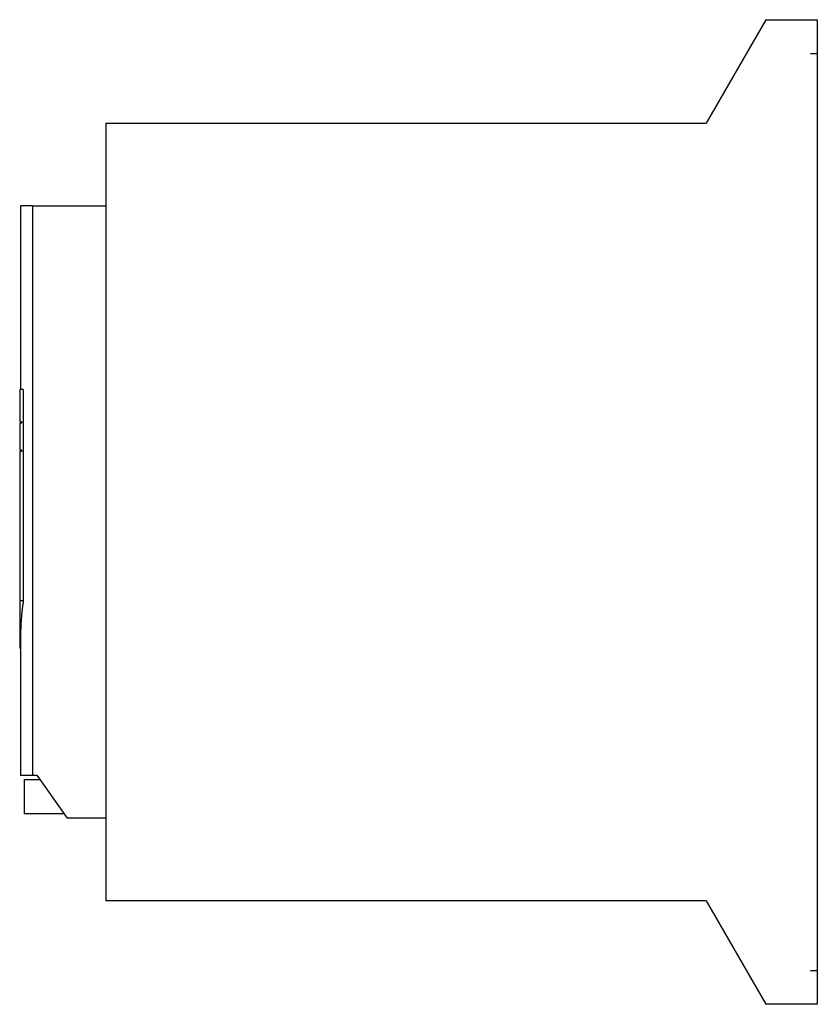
# Model space of a CAD drawing. Extents: x -9.2 to 0, y -5.7 to 5.7.
import ezdxf

# ---------------------------------------------------------------- set-up
doc = ezdxf.new("R2010")
doc.units = 0
doc.layers.get('0').update_dxf_attribs({"linetype": 'CONTINUOUS'})

msp = doc.modelspace()

# ---------------------------------------------------------------- linework, layer by layer
at = {"color": 7, "linetype": 'CONTINUOUS'}
for p, q in [((-0.598425, 5.708661), (-1.290564, 4.509843)), ((-0.598425, 5.708661), (0, 5.708661)), ((0, 5.708661), (0, -5.708661)), ((-8.251969, 4.509843), (-1.290564, 4.509843)), ((-8.251969, 4.509843), (-8.251969, -4.509843)), ((-9.1, 3.55), (-9.24, 3.55)), ((-9.24, 3.55), (-9.24, 1.419424)), ((-9.1, 3.55), (-9.1, -3.05)), ((-9.1, 3.55), (-8.251969, 3.55)), ((-9.207896, 1.419424), (-9.25, 1.419424)), ((-9.25, 1.419424), (-9.25, 1.05)), ((-9.207896, 1.419424), (-9.207896, -1.028306)), ((-9.25, 1.05), (-9.23, 1.05)), ((-9.23, 1.03), (-9.25, 1.03)), ((-9.25, 1.03), (-9.25, 0.72)), ((-9.23, 1.05), (-9.23, 1.03)), ((-9.25, 0.72), (-9.23, 0.72)), ((-9.23, 0.7), (-9.25, 0.7)), ((-9.25, 0.7), (-9.25, -1.028306)), ((-9.23, 0.72), (-9.23, 0.7)), ((-9.207896, -1.028306), (-9.25, -1.028306)), ((-9.25, -1.028306), (-9.25, -1.539889)), ((-9.222283, -1.138916), (-9.223619, -1.151208)), ((-9.220894, -1.126624), (-9.222283, -1.138916)), ((-9.219453, -1.114332), (-9.220894, -1.126624)), ((-9.217959, -1.102041), (-9.219453, -1.114332)), ((-9.216413, -1.08975), (-9.217959, -1.102041)), ((-9.214814, -1.07746), (-9.216413, -1.08975)), ((-9.213163, -1.065171), (-9.214814, -1.07746)), ((-9.21146, -1.052882), (-9.213163, -1.065171)), ((-9.209704, -1.040593), (-9.21146, -1.052882)), ((-9.207896, -1.028306), (-9.209704, -1.040593)), ((-9.232425, -1.249564), (-9.23329, -1.261861)), ((-9.231508, -1.237269), (-9.232425, -1.249564)), ((-9.230538, -1.224973), (-9.231508, -1.237269)), ((-9.229516, -1.212678), (-9.230538, -1.224973)), ((-9.228442, -1.200383), (-9.229516, -1.212678)), ((-9.227315, -1.188089), (-9.228442, -1.200383)), ((-9.226135, -1.175795), (-9.227315, -1.188089)), ((-9.224904, -1.163501), (-9.226135, -1.175795)), ((-9.223619, -1.151208), (-9.224904, -1.163501)), ((-9.238323, -1.360239), (-9.238716, -1.372537)), ((-9.237877, -1.347941), (-9.238323, -1.360239)), ((-9.237379, -1.335643), (-9.237877, -1.347941)), ((-9.236829, -1.323345), (-9.237379, -1.335643)), ((-9.236226, -1.311048), (-9.236829, -1.323345)), ((-9.23557, -1.298751), (-9.236226, -1.311048)), ((-9.234863, -1.286454), (-9.23557, -1.298751)), ((-9.234103, -1.274157), (-9.234863, -1.286454)), ((-9.23329, -1.261861), (-9.234103, -1.274157)), ((-9.239974, -1.446327), (-9.24, -1.458626)), ((-9.24, -1.458626), (-9.24, -3.05)), ((-9.239895, -1.434029), (-9.239974, -1.446327)), ((-9.239764, -1.42173), (-9.239895, -1.434029)), ((-9.239581, -1.409432), (-9.239764, -1.42173)), ((-9.239345, -1.397133), (-9.239581, -1.409432)), ((-9.239056, -1.384835), (-9.239345, -1.397133)), ((-9.238716, -1.372537), (-9.239056, -1.384835)), ((-9.25, -1.539889), (-9.25, -1.580835)), ((-9.25, -1.580835), (-9.24, -1.580835)), ((-9.24, -3.05), (-9.1, -3.05)), ((-9.1, -3.05), (-9.05, -3.05)), ((-9.05, -3.05), (-8.699896, -3.55)), ((-9.2, -3.1), (-9.01499, -3.1)), ((-9.2, -3.1), (-9.2, -3.5)), ((-8.734907, -3.5), (-9.2, -3.5)), ((-8.251969, -3.55), (-8.699896, -3.55)), ((-1.290564, -4.509843), (-8.251969, -4.509843)), ((-1.290564, -4.509843), (-0.598425, -5.708661)), ((0, -5.708661), (-0.598425, -5.708661))]:
    msp.add_line(p, q, dxfattribs=at)
at = {"color": 3, "linetype": 'CONTINUOUS'}
for p, q in [((-0.08, 5.314961), (0, 5.314961)), ((-0.08, -5.314961), (0, -5.314961))]:
    msp.add_line(p, q, dxfattribs=at)

doc.saveas('drawing.dxf')
